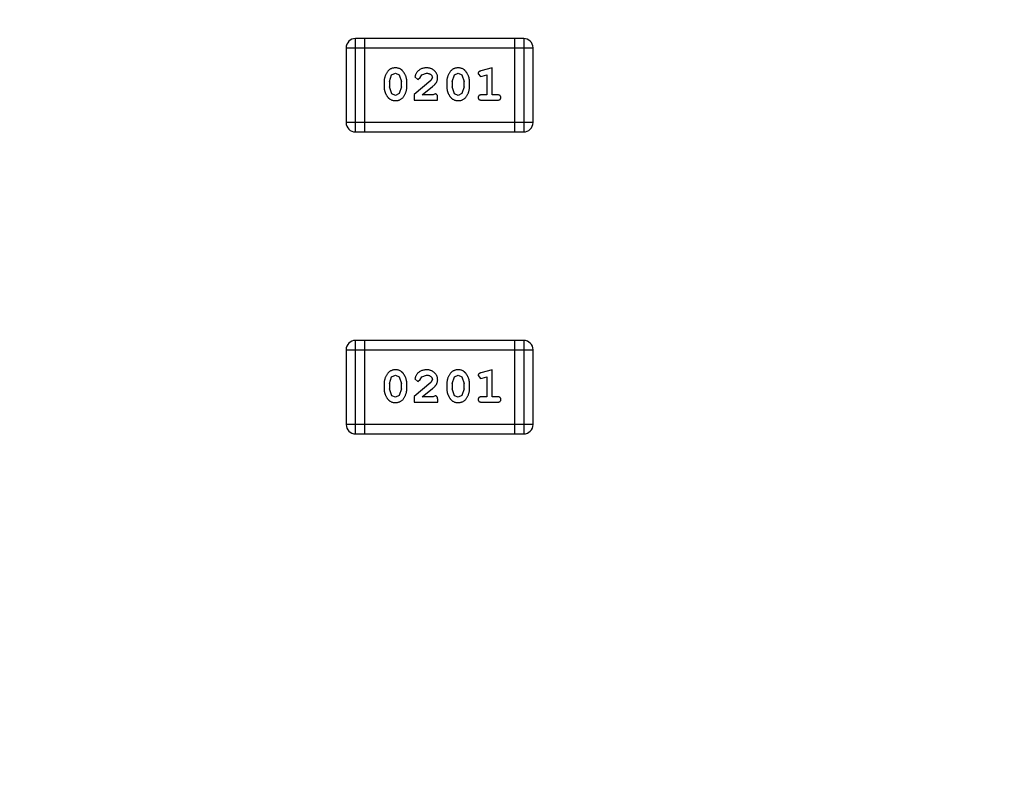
# Model space of a CAD drawing. Header units: millimetres. Extents: x -49 to 165, y -182 to -55.
# Tile 64 of 93: x 125.13 to 128.34, y -131.76 to -129.26. Entities that reach past the tile are written whole.
import ezdxf

# ---------------------------------------------------------------- set-up
doc = ezdxf.new("R2010")
doc.units = ezdxf.units.MM
doc.header["$LTSCALE"] = 1.21
doc.header["$MEASUREMENT"] = 0
doc.header["$PDMODE"] = 3
doc.header["$PDSIZE"] = 0.3125
doc.layers.get('0').update_dxf_attribs({"linetype": 'CONTINUOUS'})
doc.layers.get('DEFPOINTS').update_dxf_attribs({"linetype": 'CONTINUOUS'})
doc.layers.add('Dim', color=3, linetype='CONTINUOUS', lineweight=25)
doc.styles.get("Standard").update_dxf_attribs({"font": 'txt', "width": 0.8})
doc.dimstyles.get("Standard").update_dxf_attribs({"dimtxt": 0.15625, "dimasz": 0.1875, "dimexe": 0.125, "dimexo": 0.0625, "dimgap": 0.09, "dimtad": 0, "dimtih": 1, "dimtoh": 1, "dimzin": 4, "dimdsep": 46, "dimtxsty": 'Standard', "dimblk": '_FILLED', "dimblk1": '_FILLED', "dimblk2": '_FILLED', "dimcen": 0.09, "dimazin": 1, "dimtp": 0.01, "dimtm": 0.01, "dimtfac": 1, "dimtofl": 0, "dimtmove": 0, "dimatfit": 3, "dimldrblk": '_FILLED', "dimfxl": 1, "dimtolj": 1, "dimtzin": 4, "dimarcsym": 0})

# ---------------------------------------------------------------- blocks, each defined once
blk = doc.blocks.new('_FILLED')
at = {"color": 0, "linetype": 'ByBlock'}
blk.add_solid([(0, 0), (-1, 0.1667), (-1, -0.1667)], dxfattribs=at)
blk = doc.blocks.new('*D78')
at = {"layer": 'DEFPOINTS', "color": 0}
for p in [(146.8002, -131.0672), (123.0081, -153.3778), (123.0081, -165.0068)]:
    blk.add_point(p, dxfattribs=at)
at = {"layer": 'Dim', "color": 0, "lineweight": -2}
for p, q in [((146.8002, -131.1297), (146.8002, -165.1318)), ((123.0081, -153.4403), (123.0081, -165.1318)), ((124.5081, -165.0068), (133.0142, -165.0068)), ((145.3002, -165.0068), (136.7942, -165.0068))]:
    blk.add_line(p, q, dxfattribs=at)
at = {"layer": 'Dim', "color": 0, "lineweight": -2, "xscale": 1.5, "yscale": 1.5, "zscale": 1.5, "rotation": 180}
blk.add_blockref('_FILLED', (123.0081, -165.0068), dxfattribs=at)
at = {"layer": 'Dim', "color": 0, "lineweight": -2, "xscale": 1.5, "yscale": 1.5, "zscale": 1.5}
blk.add_blockref('_FILLED', (146.8002, -165.0068), dxfattribs=at)
at = {"layer": 'Dim', "color": 0, "insert": (134.9042, -165.0068), "char_height": 1.5, "attachment_point": 5, "line_spacing_factor": 1.5}
blk.add_mtext('\\A1;23.8', dxfattribs=at)
blk = doc.blocks.new('*D80')
at = {"layer": 'DEFPOINTS', "color": 0}
for p in [(95.7094, -126.5744), (123.0081, -126.5744), (150.6978, -126.5744), (95.977, -134.8087), (104.0987, -139.2733)]:
    blk.add_point(p, dxfattribs=at)
at = {"layer": 'Dim', "color": 0, "lineweight": -2}
for p, q in [((95.6469, -126.5744), (94.6256, -126.5744)), ((104.0468, -139.3081), (99.4459, -142.398))]:
    blk.add_line(p, q, dxfattribs=at)
for start, end in [(183.04181, 193.91939), (199.96454, 210.84213)]:
    blk.add_arc((123.0081, -126.5744), 28.2575, start, end, dxfattribs=at)
at = {"layer": 'Dim', "color": 0, "lineweight": -2, "xscale": 1.5, "yscale": 1.5, "zscale": 1.5}
for p, rotation in [((94.7506, -126.5744), 91.52090279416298), ((99.5496, -142.3283), 302.3630280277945)]:
    blk.add_blockref('_FILLED', p, dxfattribs=dict(at, rotation=rotation))
at = {"layer": 'Dim', "color": 0, "insert": (95.977, -134.8087), "char_height": 1.5, "attachment_point": 5, "rotation": 286.942}
blk.add_mtext('\\A1;34%%d', dxfattribs=at)

msp = doc.modelspace()

# ---------------------------------------------------------------- linework, layer by layer
at = {"color": 6, "linetype": 'Continuous'}
for p, q in [((126.77, -129.3189), (126.2214, -129.319)), ((126.2214, -129.6238), (126.2214, -129.319)), ((126.2519, -129.6238), (126.2518, -129.319)), ((126.7395, -129.3189), (126.7395, -129.6237)), ((126.77, -129.3189), (126.77, -129.6237)), ((126.1909, -129.3495), (126.8005, -129.3494)), ((126.1909, -129.3495), (126.1909, -129.5933)), ((126.8005, -129.5933), (126.8005, -129.3494)), ((126.6672, -129.4147), (126.6306, -129.4246)), ((126.6672, -129.5028), (126.6672, -129.4147)), ((126.3321, -129.4596), (126.3393, -129.4378)), ((126.3393, -129.4378), (126.3517, -129.432)), ((126.3517, -129.432), (126.3638, -129.4373)), ((126.3638, -129.4373), (126.3714, -129.4596)), ((126.4155, -129.4441), (126.4243, -129.4525)), ((126.4243, -129.4525), (126.4328, -129.4459)), ((126.4328, -129.4459), (126.4377, -129.4374)), ((126.4377, -129.4374), (126.4526, -129.432)), ((126.4721, -129.4466), (126.4673, -129.4563)), ((126.5366, -129.4596), (126.5438, -129.4378)), ((126.5438, -129.4378), (126.5562, -129.432)), ((126.5562, -129.432), (126.5684, -129.4373)), ((126.5684, -129.4373), (126.5759, -129.4596)), ((126.6215, -129.4338), (126.6294, -129.443)), ((126.6294, -129.443), (126.6348, -129.442)), ((126.6348, -129.442), (126.6499, -129.4378)), ((126.6499, -129.4378), (126.6499, -129.5028)), ((126.3148, -129.4594), (126.3148, -129.4771)), ((126.3321, -129.4596), (126.3321, -129.4768)), ((126.3397, -129.4991), (126.3321, -129.4768)), ((126.3714, -129.4768), (126.3642, -129.4986)), ((126.3714, -129.4768), (126.3714, -129.4596)), ((126.3887, -129.4771), (126.3887, -129.4594)), ((126.4673, -129.4563), (126.4123, -129.5013)), ((126.4391, -129.5028), (126.4726, -129.4758)), ((126.5193, -129.4593), (126.5193, -129.4771)), ((126.5366, -129.4596), (126.5366, -129.4768)), ((126.5442, -129.4991), (126.5366, -129.4768)), ((126.5759, -129.4768), (126.5687, -129.4986)), ((126.5759, -129.4768), (126.5759, -129.4596)), ((126.5932, -129.4771), (126.5932, -129.4593)), ((126.3519, -129.5044), (126.3397, -129.4991)), ((126.3642, -129.4986), (126.3519, -129.5044)), ((126.4123, -129.5013), (126.4123, -129.5201)), ((126.4752, -129.5028), (126.4391, -129.5028)), ((126.4808, -129.4997), (126.4752, -129.5028)), ((126.5564, -129.5044), (126.5442, -129.4991)), ((126.5687, -129.4986), (126.5564, -129.5044)), ((126.6499, -129.5028), (126.6326, -129.5028)), ((126.6845, -129.5028), (126.6672, -129.5028)), ((126.4123, -129.5201), (126.4894, -129.5201)), ((126.4894, -129.5201), (126.4894, -129.5123)), ((126.6326, -129.5201), (126.6845, -129.5201)), ((126.8005, -129.5933), (126.1909, -129.5933)), ((126.2214, -129.6238), (126.77, -129.6237)), ((126.7701, -130.3041), (126.2214, -130.3041)), ((126.2215, -130.6089), (126.2214, -130.3041)), ((126.2519, -130.6089), (126.2519, -130.3041)), ((126.7396, -130.3041), (126.7396, -130.6089)), ((126.7701, -130.3041), (126.7701, -130.6089)), ((126.191, -130.3346), (126.8006, -130.3345)), ((126.191, -130.3346), (126.191, -130.5784)), ((126.8006, -130.5784), (126.8006, -130.3345)), ((126.6672, -130.3998), (126.6307, -130.4097)), ((126.6672, -130.4879), (126.6672, -130.3998)), ((126.3322, -130.4447), (126.3394, -130.423)), ((126.3394, -130.423), (126.3518, -130.4172)), ((126.3518, -130.4172), (126.3639, -130.4224)), ((126.3639, -130.4224), (126.3715, -130.4447)), ((126.4674, -130.4414), (126.4124, -130.4864)), ((126.4155, -130.4292), (126.4244, -130.4376)), ((126.4244, -130.4376), (126.4328, -130.431)), ((126.4328, -130.431), (126.4378, -130.4225)), ((126.4378, -130.4225), (126.4527, -130.4171)), ((126.4722, -130.4317), (126.4674, -130.4414)), ((126.5367, -130.4447), (126.5439, -130.4229)), ((126.5439, -130.4229), (126.5563, -130.4171)), ((126.5563, -130.4171), (126.5684, -130.4224)), ((126.5684, -130.4224), (126.576, -130.4447)), ((126.6216, -130.4189), (126.6295, -130.4281)), ((126.6295, -130.4281), (126.6349, -130.4271)), ((126.6349, -130.4271), (126.6499, -130.423)), ((126.6499, -130.423), (126.6499, -130.4879)), ((126.3149, -130.4445), (126.3149, -130.4622)), ((126.3322, -130.4447), (126.3322, -130.4619)), ((126.3398, -130.4842), (126.3322, -130.4619)), ((126.3715, -130.4619), (126.3642, -130.4837)), ((126.3715, -130.4619), (126.3715, -130.4447)), ((126.3888, -130.4622), (126.3888, -130.4445)), ((126.4391, -130.4879), (126.4727, -130.4609)), ((126.5194, -130.4445), (126.5194, -130.4622)), ((126.5367, -130.4447), (126.5367, -130.4619)), ((126.5443, -130.4842), (126.5367, -130.4619)), ((126.576, -130.4619), (126.5688, -130.4837)), ((126.576, -130.4619), (126.576, -130.4447)), ((126.5933, -130.4622), (126.5933, -130.4444)), ((126.352, -130.4895), (126.3398, -130.4842)), ((126.3642, -130.4837), (126.352, -130.4895)), ((126.4124, -130.4864), (126.4124, -130.5052)), ((126.4124, -130.5052), (126.4895, -130.5052)), ((126.4753, -130.4879), (126.4391, -130.4879)), ((126.4808, -130.4848), (126.4753, -130.4879)), ((126.4895, -130.5052), (126.4895, -130.4974)), ((126.5565, -130.4895), (126.5443, -130.4842)), ((126.5688, -130.4837), (126.5565, -130.4895)), ((126.6499, -130.4879), (126.6326, -130.4879)), ((126.6326, -130.5052), (126.6846, -130.5052)), ((126.6846, -130.4879), (126.6672, -130.4879)), ((126.8006, -130.5784), (126.191, -130.5784)), ((126.2215, -130.6089), (126.7701, -130.6089))]:
    msp.add_line(p, q, dxfattribs=at)
at = {"color": 7, "linetype": 'Continuous'}
msp.add_arc((123.0081, -126.5744), 24.48, 100.97933, 79.01595, dxfattribs=at)
at = {"color": 6, "linetype": 'Continuous'}
for centre, start, end in [((126.2214, -129.3495), 90.0045, 180.0045), ((126.77, -129.3494), 0.0045, 90.0045), ((126.2214, -129.5933), 180.0045, 270.0045), ((126.77, -129.5933), 270.0045, 0.0045), ((126.2214, -130.3346), 90.0045, 180.0045), ((126.7701, -130.3345), 0.0045, 90.0045), ((126.2215, -130.5784), 180.0045, 270.0045), ((126.7701, -130.5784), 270.0045, 0.0045)]:
    msp.add_arc(centre, 0.0305, start, end, dxfattribs=at)
for points, knots in [([(126.3516, -129.4147), (126.3501, -129.4148), (126.3473, -129.4149), (126.3432, -129.4156), (126.3394, -129.4167), (126.3358, -129.4183), (126.3325, -129.4203), (126.3295, -129.4228), (126.3267, -129.4258), (126.3242, -129.4292), (126.322, -129.4328), (126.3201, -129.4365), (126.3184, -129.4402), (126.3171, -129.444), (126.3161, -129.4477), (126.3153, -129.4516), (126.3149, -129.4555), (126.3148, -129.4581), (126.3148, -129.4594)], [0, 0, 0, 0, 0.06692, 0.130834, 0.19258, 0.252759, 0.312631, 0.373411, 0.436359, 0.501894, 0.568244, 0.632472, 0.69556, 0.757163, 0.818592, 0.878885, 0.939235, 1, 1, 1, 1]), ([(126.3887, -129.4594), (126.3887, -129.4583), (126.3887, -129.4561), (126.3884, -129.4529), (126.3878, -129.4498), (126.3872, -129.4467), (126.3862, -129.4437), (126.3851, -129.4406), (126.3838, -129.4377), (126.3823, -129.4348), (126.3807, -129.4321), (126.3791, -129.4295), (126.3774, -129.4272), (126.3758, -129.4251), (126.3741, -129.4232), (126.3724, -129.4216), (126.3706, -129.4202), (126.3683, -129.4186), (126.3651, -129.417), (126.3609, -129.4157), (126.3564, -129.4149), (126.3532, -129.4148), (126.3516, -129.4147)], [0, 0, 0, 0, 0.049855, 0.099516, 0.148482, 0.19758, 0.246804, 0.296268, 0.346517, 0.397047, 0.446826, 0.49336, 0.537801, 0.579207, 0.617974, 0.654833, 0.689171, 0.722088, 0.786392, 0.853518, 0.924186, 1, 1, 1, 1]), ([(126.4527, -129.4147), (126.451, -129.4148), (126.4477, -129.4149), (126.4427, -129.4158), (126.438, -129.4172), (126.4335, -129.4192), (126.4293, -129.4216), (126.4257, -129.4245), (126.4226, -129.4277), (126.42, -129.4313), (126.4181, -129.4349), (126.4166, -129.4382), (126.4157, -129.4412), (126.4155, -129.4432), (126.4155, -129.4441)], [0, 0, 0, 0, 0.098286, 0.193983, 0.289056, 0.384352, 0.477435, 0.566197, 0.652355, 0.737986, 0.818188, 0.887401, 0.94802, 1, 1, 1, 1]), ([(126.4894, -129.4475), (126.4894, -129.4464), (126.4893, -129.4442), (126.4888, -129.4409), (126.488, -129.4378), (126.4869, -129.4349), (126.4854, -129.432), (126.4836, -129.4293), (126.4815, -129.4267), (126.4791, -129.4243), (126.4765, -129.422), (126.4736, -129.4201), (126.4706, -129.4184), (126.4674, -129.417), (126.464, -129.416), (126.4604, -129.4153), (126.4566, -129.4148), (126.454, -129.4148), (126.4527, -129.4147)], [0, 0, 0, 0, 0.060981, 0.120256, 0.178148, 0.236115, 0.293993, 0.352864, 0.413358, 0.476056, 0.539296, 0.602396, 0.665116, 0.728325, 0.792919, 0.859317, 0.928302, 1, 1, 1, 1]), ([(126.5561, -129.4147), (126.5546, -129.4148), (126.5518, -129.4148), (126.5478, -129.4156), (126.5439, -129.4167), (126.5403, -129.4183), (126.537, -129.4203), (126.534, -129.4228), (126.5312, -129.4258), (126.5287, -129.4292), (126.5265, -129.4328), (126.5246, -129.4365), (126.523, -129.4402), (126.5216, -129.4439), (126.5206, -129.4477), (126.5198, -129.4516), (126.5194, -129.4554), (126.5193, -129.458), (126.5193, -129.4593)], [0, 0, 0, 0, 0.06692, 0.130834, 0.19258, 0.252759, 0.312631, 0.373411, 0.436359, 0.501894, 0.568244, 0.632472, 0.69556, 0.757163, 0.818592, 0.878885, 0.939235, 1, 1, 1, 1]), ([(126.5932, -129.4593), (126.5932, -129.4583), (126.5932, -129.4561), (126.5929, -129.4529), (126.5923, -129.4498), (126.5917, -129.4467), (126.5907, -129.4436), (126.5896, -129.4406), (126.5883, -129.4377), (126.5868, -129.4348), (126.5852, -129.4321), (126.5836, -129.4295), (126.582, -129.4272), (126.5803, -129.4251), (126.5786, -129.4232), (126.5769, -129.4216), (126.5751, -129.4201), (126.5728, -129.4186), (126.5696, -129.417), (126.5654, -129.4157), (126.5609, -129.4149), (126.5577, -129.4148), (126.5561, -129.4147)], [0, 0, 0, 0, 0.049855, 0.099516, 0.148482, 0.19758, 0.246804, 0.296268, 0.346517, 0.397047, 0.446826, 0.49336, 0.537801, 0.579207, 0.617974, 0.654833, 0.689171, 0.722088, 0.786392, 0.853518, 0.924186, 1, 1, 1, 1]), ([(126.4526, -129.432), (126.454, -129.4321), (126.4567, -129.4322), (126.4605, -129.433), (126.4639, -129.4344), (126.4668, -129.4363), (126.4691, -129.4386), (126.4708, -129.4411), (126.4719, -129.4438), (126.472, -129.4456), (126.4721, -129.4466)], [0, 0, 0, 0, 0.156344, 0.299348, 0.4327, 0.561, 0.682299, 0.791883, 0.89611, 1, 1, 1, 1]), ([(126.4726, -129.4758), (126.4735, -129.475), (126.4752, -129.4735), (126.4776, -129.4713), (126.4797, -129.4692), (126.4816, -129.4672), (126.4832, -129.4653), (126.4845, -129.4636), (126.4856, -129.4619), (126.4868, -129.4599), (126.4878, -129.4573), (126.4887, -129.4542), (126.4893, -129.4509), (126.4894, -129.4486), (126.4894, -129.4475)], [0, 0, 0, 0, 0.103002, 0.197728, 0.285279, 0.365235, 0.437224, 0.502446, 0.560545, 0.611446, 0.707576, 0.80349, 0.900532, 1, 1, 1, 1]), ([(126.6306, -129.4246), (126.6297, -129.4249), (126.6282, -129.4253), (126.6261, -129.4262), (126.6245, -129.4271), (126.6233, -129.4281), (126.6225, -129.4293), (126.6219, -129.4306), (126.6216, -129.4321), (126.6216, -129.4332), (126.6215, -129.4338)], [0, 0, 0, 0, 0.187321, 0.344927, 0.475328, 0.579604, 0.674244, 0.773631, 0.882025, 1, 1, 1, 1]), ([(126.3148, -129.4771), (126.3148, -129.4782), (126.3148, -129.4803), (126.3151, -129.4835), (126.3156, -129.4866), (126.3163, -129.4897), (126.3172, -129.4928), (126.3183, -129.4957), (126.3196, -129.4987), (126.3211, -129.5016), (126.3226, -129.5043), (126.3243, -129.5069), (126.3259, -129.5092), (126.3276, -129.5113), (126.3293, -129.5131), (126.331, -129.5148), (126.3327, -129.5162), (126.3351, -129.5178), (126.3382, -129.5194), (126.3424, -129.5207), (126.347, -129.5216), (126.3502, -129.5217), (126.3518, -129.5217)], [0, 0, 0, 0, 0.049886, 0.09882, 0.148132, 0.19689, 0.246038, 0.295176, 0.345305, 0.395692, 0.445312, 0.491875, 0.535813, 0.577009, 0.616081, 0.652689, 0.687585, 0.720206, 0.785062, 0.85223, 0.923759, 1, 1, 1, 1]), ([(126.3518, -129.5217), (126.3533, -129.5217), (126.3561, -129.5216), (126.3602, -129.5209), (126.364, -129.5198), (126.3676, -129.5182), (126.3709, -129.5162), (126.374, -129.5136), (126.3768, -129.5107), (126.3792, -129.5073), (126.3814, -129.5037), (126.3834, -129.5), (126.385, -129.4963), (126.3864, -129.4926), (126.3874, -129.4887), (126.3882, -129.4849), (126.3886, -129.481), (126.3887, -129.4784), (126.3887, -129.4771)], [0, 0, 0, 0, 0.067217, 0.131051, 0.19272, 0.252824, 0.312745, 0.373449, 0.436041, 0.501494, 0.567761, 0.632087, 0.695096, 0.757109, 0.817993, 0.878657, 0.939311, 1, 1, 1, 1]), ([(126.5193, -129.4771), (126.5193, -129.4782), (126.5193, -129.4803), (126.5197, -129.4835), (126.5201, -129.4866), (126.5208, -129.4897), (126.5217, -129.4927), (126.5228, -129.4957), (126.5241, -129.4987), (126.5256, -129.5016), (126.5272, -129.5043), (126.5288, -129.5068), (126.5304, -129.5092), (126.5321, -129.5113), (126.5338, -129.5131), (126.5355, -129.5148), (126.5372, -129.5162), (126.5396, -129.5178), (126.5427, -129.5194), (126.5469, -129.5207), (126.5515, -129.5216), (126.5547, -129.5217), (126.5563, -129.5217)], [0, 0, 0, 0, 0.049886, 0.09882, 0.148132, 0.19689, 0.246038, 0.295176, 0.345305, 0.395692, 0.445312, 0.491875, 0.535813, 0.577009, 0.616081, 0.652689, 0.687585, 0.720206, 0.785062, 0.85223, 0.923759, 1, 1, 1, 1]), ([(126.5563, -129.5217), (126.5578, -129.5217), (126.5606, -129.5216), (126.5647, -129.5209), (126.5685, -129.5198), (126.5721, -129.5182), (126.5754, -129.5161), (126.5785, -129.5136), (126.5813, -129.5107), (126.5837, -129.5073), (126.5859, -129.5037), (126.5879, -129.5), (126.5895, -129.4963), (126.5909, -129.4925), (126.5919, -129.4887), (126.5927, -129.4849), (126.5931, -129.481), (126.5932, -129.4784), (126.5932, -129.4771)], [0, 0, 0, 0, 0.067217, 0.131051, 0.19272, 0.252824, 0.312745, 0.373449, 0.436041, 0.501494, 0.567761, 0.632087, 0.695096, 0.757109, 0.817993, 0.878657, 0.939311, 1, 1, 1, 1]), ([(126.4894, -129.5123), (126.4894, -129.5112), (126.4893, -129.5092), (126.4889, -129.5065), (126.4882, -129.5043), (126.4872, -129.5025), (126.4859, -129.5012), (126.4843, -129.5003), (126.4826, -129.4998), (126.4814, -129.4997), (126.4808, -129.4997)], [0, 0, 0, 0, 0.1844, 0.34094, 0.473574, 0.586824, 0.690029, 0.789175, 0.890445, 1, 1, 1, 1]), ([(126.6326, -129.5028), (126.6317, -129.5028), (126.63, -129.5029), (126.6277, -129.5033), (126.6257, -129.5041), (126.6241, -129.5052), (126.623, -129.5065), (126.6221, -129.508), (126.6216, -129.5097), (126.6216, -129.5109), (126.6215, -129.5115)], [0, 0, 0, 0, 0.169102, 0.317658, 0.446239, 0.563118, 0.671828, 0.776546, 0.884858, 1, 1, 1, 1]), ([(126.6215, -129.5115), (126.6216, -129.5121), (126.6216, -129.5133), (126.6222, -129.515), (126.623, -129.5165), (126.6241, -129.5178), (126.6257, -129.5189), (126.6277, -129.5196), (126.63, -129.5201), (126.6317, -129.5201), (126.6326, -129.5201)], [0, 0, 0, 0, 0.115051, 0.223278, 0.329269, 0.437893, 0.554681, 0.682591, 0.83103, 1, 1, 1, 1]), ([(126.6955, -129.5115), (126.6955, -129.5109), (126.6954, -129.5097), (126.6949, -129.508), (126.694, -129.5065), (126.6929, -129.5052), (126.6913, -129.5041), (126.6894, -129.5033), (126.6871, -129.5029), (126.6854, -129.5028), (126.6845, -129.5028)], [0, 0, 0, 0, 0.11517, 0.223509, 0.328254, 0.438012, 0.553651, 0.682263, 0.830856, 1, 1, 1, 1]), ([(126.6845, -129.5201), (126.6854, -129.5201), (126.6871, -129.5201), (126.6894, -129.5196), (126.6913, -129.5189), (126.6929, -129.5178), (126.6941, -129.5165), (126.6949, -129.5149), (126.6954, -129.5133), (126.6955, -129.5121), (126.6955, -129.5115)], [0, 0, 0, 0, 0.169012, 0.317488, 0.445429, 0.560977, 0.67065, 0.776666, 0.88492, 1, 1, 1, 1]), ([(126.3516, -130.3999), (126.3502, -130.3999), (126.3474, -130.4), (126.3433, -130.4007), (126.3395, -130.4018), (126.3359, -130.4034), (126.3326, -130.4055), (126.3296, -130.408), (126.3268, -130.4109), (126.3243, -130.4143), (126.3221, -130.4179), (126.3202, -130.4216), (126.3185, -130.4253), (126.3172, -130.4291), (126.3161, -130.4329), (126.3154, -130.4367), (126.3149, -130.4406), (126.3149, -130.4432), (126.3149, -130.4445)], [0, 0, 0, 0, 0.06692, 0.130834, 0.19258, 0.252759, 0.312631, 0.373411, 0.436359, 0.501894, 0.568244, 0.632472, 0.69556, 0.757163, 0.818592, 0.878885, 0.939235, 1, 1, 1, 1]), ([(126.3888, -130.4445), (126.3888, -130.4434), (126.3887, -130.4412), (126.3884, -130.4381), (126.3879, -130.4349), (126.3872, -130.4318), (126.3863, -130.4288), (126.3852, -130.4258), (126.3839, -130.4228), (126.3824, -130.4199), (126.3808, -130.4172), (126.3792, -130.4146), (126.3775, -130.4123), (126.3759, -130.4102), (126.3741, -130.4083), (126.3724, -130.4067), (126.3707, -130.4053), (126.3683, -130.4037), (126.3652, -130.4021), (126.361, -130.4008), (126.3564, -130.4), (126.3533, -130.3999), (126.3516, -130.3999)], [0, 0, 0, 0, 0.049855, 0.099516, 0.148482, 0.19758, 0.246804, 0.296268, 0.346517, 0.397047, 0.446826, 0.49336, 0.537801, 0.579207, 0.617974, 0.654833, 0.689171, 0.722088, 0.786392, 0.853518, 0.924186, 1, 1, 1, 1]), ([(126.4528, -130.3998), (126.4511, -130.3999), (126.4477, -130.4), (126.4428, -130.4009), (126.4381, -130.4023), (126.4336, -130.4043), (126.4294, -130.4067), (126.4258, -130.4096), (126.4226, -130.4128), (126.4201, -130.4164), (126.4181, -130.42), (126.4167, -130.4233), (126.4158, -130.4263), (126.4156, -130.4283), (126.4155, -130.4292)], [0, 0, 0, 0, 0.098286, 0.193983, 0.289056, 0.384352, 0.477435, 0.566197, 0.652355, 0.737986, 0.818188, 0.887401, 0.94802, 1, 1, 1, 1]), ([(126.4895, -130.4326), (126.4894, -130.4315), (126.4894, -130.4293), (126.4889, -130.4261), (126.4881, -130.423), (126.487, -130.42), (126.4855, -130.4171), (126.4837, -130.4144), (126.4816, -130.4118), (126.4792, -130.4094), (126.4766, -130.4071), (126.4737, -130.4052), (126.4707, -130.4035), (126.4674, -130.4022), (126.464, -130.4011), (126.4605, -130.4004), (126.4567, -130.3999), (126.4541, -130.3999), (126.4528, -130.3998)], [0, 0, 0, 0, 0.060981, 0.120256, 0.178148, 0.236115, 0.293993, 0.352864, 0.413358, 0.476056, 0.539296, 0.602396, 0.665116, 0.728325, 0.792919, 0.859317, 0.928302, 1, 1, 1, 1]), ([(126.5562, -130.3998), (126.5547, -130.3999), (126.5519, -130.3999), (126.5478, -130.4007), (126.544, -130.4018), (126.5404, -130.4034), (126.5371, -130.4054), (126.5341, -130.4079), (126.5313, -130.4109), (126.5288, -130.4143), (126.5266, -130.4179), (126.5247, -130.4216), (126.523, -130.4253), (126.5217, -130.429), (126.5206, -130.4328), (126.5199, -130.4367), (126.5195, -130.4405), (126.5194, -130.4431), (126.5194, -130.4445)], [0, 0, 0, 0, 0.06692, 0.130834, 0.19258, 0.252759, 0.312631, 0.373411, 0.436359, 0.501894, 0.568244, 0.632472, 0.69556, 0.757163, 0.818592, 0.878885, 0.939235, 1, 1, 1, 1]), ([(126.5933, -130.4444), (126.5933, -130.4434), (126.5932, -130.4412), (126.593, -130.438), (126.5924, -130.4349), (126.5917, -130.4318), (126.5908, -130.4287), (126.5897, -130.4257), (126.5884, -130.4228), (126.5869, -130.4199), (126.5853, -130.4172), (126.5837, -130.4146), (126.582, -130.4123), (126.5804, -130.4102), (126.5786, -130.4083), (126.5769, -130.4067), (126.5752, -130.4053), (126.5728, -130.4037), (126.5697, -130.4021), (126.5655, -130.4008), (126.561, -130.4), (126.5578, -130.3999), (126.5562, -130.3998)], [0, 0, 0, 0, 0.049855, 0.099516, 0.148482, 0.19758, 0.246804, 0.296268, 0.346517, 0.397047, 0.446826, 0.49336, 0.537801, 0.579207, 0.617974, 0.654833, 0.689171, 0.722088, 0.786392, 0.853518, 0.924186, 1, 1, 1, 1]), ([(126.6307, -130.4097), (126.6298, -130.41), (126.6283, -130.4104), (126.6262, -130.4113), (126.6245, -130.4122), (126.6233, -130.4132), (126.6225, -130.4144), (126.622, -130.4157), (126.6217, -130.4172), (126.6216, -130.4183), (126.6216, -130.4189)], [0, 0, 0, 0, 0.187321, 0.344927, 0.475328, 0.579604, 0.674244, 0.773631, 0.882025, 1, 1, 1, 1]), ([(126.4527, -130.4171), (126.4541, -130.4172), (126.4568, -130.4173), (126.4606, -130.4181), (126.464, -130.4195), (126.4669, -130.4214), (126.4692, -130.4237), (126.4709, -130.4262), (126.472, -130.4289), (126.4721, -130.4307), (126.4722, -130.4317)], [0, 0, 0, 0, 0.156344, 0.299348, 0.4327, 0.561, 0.682299, 0.791883, 0.89611, 1, 1, 1, 1]), ([(126.4727, -130.4609), (126.4736, -130.4601), (126.4753, -130.4586), (126.4777, -130.4564), (126.4798, -130.4543), (126.4816, -130.4523), (126.4833, -130.4505), (126.4846, -130.4487), (126.4857, -130.447), (126.4868, -130.445), (126.4879, -130.4424), (126.4888, -130.4393), (126.4894, -130.436), (126.4894, -130.4337), (126.4895, -130.4326)], [0, 0, 0, 0, 0.103002, 0.197728, 0.285279, 0.365235, 0.437224, 0.502446, 0.560545, 0.611446, 0.707576, 0.80349, 0.900532, 1, 1, 1, 1]), ([(126.3149, -130.4622), (126.3149, -130.4633), (126.3149, -130.4654), (126.3152, -130.4686), (126.3157, -130.4717), (126.3164, -130.4748), (126.3173, -130.4779), (126.3184, -130.4808), (126.3197, -130.4838), (126.3211, -130.4867), (126.3227, -130.4894), (126.3243, -130.492), (126.326, -130.4943), (126.3276, -130.4964), (126.3293, -130.4982), (126.331, -130.4999), (126.3328, -130.5013), (126.3351, -130.5029), (126.3383, -130.5045), (126.3425, -130.5059), (126.3471, -130.5067), (126.3503, -130.5068), (126.3519, -130.5068)], [0, 0, 0, 0, 0.049886, 0.09882, 0.148132, 0.19689, 0.246038, 0.295176, 0.345305, 0.395692, 0.445312, 0.491875, 0.535813, 0.577009, 0.616081, 0.652689, 0.687585, 0.720206, 0.785062, 0.85223, 0.923759, 1, 1, 1, 1]), ([(126.3519, -130.5068), (126.3533, -130.5068), (126.3562, -130.5067), (126.3603, -130.506), (126.3641, -130.5049), (126.3677, -130.5033), (126.371, -130.5013), (126.374, -130.4987), (126.3768, -130.4958), (126.3793, -130.4924), (126.3815, -130.4888), (126.3834, -130.4851), (126.3851, -130.4814), (126.3865, -130.4777), (126.3875, -130.4738), (126.3883, -130.47), (126.3887, -130.4661), (126.3888, -130.4635), (126.3888, -130.4622)], [0, 0, 0, 0, 0.067217, 0.131051, 0.19272, 0.252824, 0.312745, 0.373449, 0.436041, 0.501494, 0.567761, 0.632087, 0.695096, 0.757109, 0.817993, 0.878657, 0.939311, 1, 1, 1, 1]), ([(126.5194, -130.4622), (126.5194, -130.4633), (126.5194, -130.4654), (126.5197, -130.4686), (126.5202, -130.4717), (126.5209, -130.4748), (126.5218, -130.4778), (126.5229, -130.4808), (126.5242, -130.4838), (126.5257, -130.4867), (126.5272, -130.4894), (126.5289, -130.492), (126.5305, -130.4943), (126.5321, -130.4964), (126.5338, -130.4982), (126.5355, -130.4999), (126.5373, -130.5013), (126.5396, -130.5029), (126.5428, -130.5045), (126.547, -130.5058), (126.5516, -130.5067), (126.5548, -130.5068), (126.5564, -130.5068)], [0, 0, 0, 0, 0.049886, 0.09882, 0.148132, 0.19689, 0.246038, 0.295176, 0.345305, 0.395692, 0.445312, 0.491875, 0.535813, 0.577009, 0.616081, 0.652689, 0.687585, 0.720206, 0.785062, 0.85223, 0.923759, 1, 1, 1, 1]), ([(126.5564, -130.5068), (126.5579, -130.5068), (126.5607, -130.5067), (126.5648, -130.506), (126.5686, -130.5049), (126.5722, -130.5033), (126.5755, -130.5012), (126.5785, -130.4987), (126.5814, -130.4958), (126.5838, -130.4924), (126.586, -130.4888), (126.588, -130.4851), (126.5896, -130.4814), (126.591, -130.4776), (126.592, -130.4738), (126.5928, -130.47), (126.5932, -130.4661), (126.5933, -130.4635), (126.5933, -130.4622)], [0, 0, 0, 0, 0.067217, 0.131051, 0.19272, 0.252824, 0.312745, 0.373449, 0.436041, 0.501494, 0.567761, 0.632087, 0.695096, 0.757109, 0.817993, 0.878657, 0.939311, 1, 1, 1, 1]), ([(126.4895, -130.4974), (126.4895, -130.4963), (126.4894, -130.4943), (126.489, -130.4916), (126.4883, -130.4894), (126.4872, -130.4876), (126.4859, -130.4863), (126.4844, -130.4854), (126.4827, -130.4849), (126.4815, -130.4848), (126.4808, -130.4848)], [0, 0, 0, 0, 0.1844, 0.34094, 0.473574, 0.586824, 0.690029, 0.789175, 0.890445, 1, 1, 1, 1]), ([(126.6326, -130.4879), (126.6317, -130.4879), (126.6301, -130.488), (126.6277, -130.4884), (126.6258, -130.4892), (126.6242, -130.4903), (126.6231, -130.4916), (126.6222, -130.4931), (126.6217, -130.4948), (126.6217, -130.496), (126.6216, -130.4966)], [0, 0, 0, 0, 0.169102, 0.317658, 0.446239, 0.563118, 0.671828, 0.776546, 0.884858, 1, 1, 1, 1]), ([(126.6216, -130.4966), (126.6217, -130.4972), (126.6217, -130.4984), (126.6222, -130.5001), (126.6231, -130.5016), (126.6242, -130.5029), (126.6258, -130.504), (126.6277, -130.5047), (126.6301, -130.5052), (126.6317, -130.5052), (126.6326, -130.5052)], [0, 0, 0, 0, 0.115051, 0.223278, 0.329269, 0.437893, 0.554681, 0.682591, 0.83103, 1, 1, 1, 1]), ([(126.6956, -130.4966), (126.6955, -130.496), (126.6955, -130.4948), (126.695, -130.4931), (126.6941, -130.4916), (126.693, -130.4903), (126.6914, -130.4892), (126.6895, -130.4884), (126.6871, -130.488), (126.6854, -130.4879), (126.6846, -130.4879)], [0, 0, 0, 0, 0.11517, 0.223509, 0.328254, 0.438012, 0.553651, 0.682263, 0.830856, 1, 1, 1, 1]), ([(126.6846, -130.5052), (126.6854, -130.5052), (126.6871, -130.5052), (126.6895, -130.5047), (126.6914, -130.504), (126.693, -130.5029), (126.6941, -130.5016), (126.695, -130.5001), (126.6955, -130.4984), (126.6955, -130.4972), (126.6956, -130.4966)], [0, 0, 0, 0, 0.169012, 0.317488, 0.445429, 0.560977, 0.67065, 0.776666, 0.88492, 1, 1, 1, 1])]:
    msp.add_open_spline(points, degree=3, knots=knots, dxfattribs=at)

# ---------------------------------------------------------------- dimensions: what is measured, and where the dimension line sits
at = {"layer": 'Dim'}
dim = msp.add_angular_dim_2l(base=(95.977, -134.8087), line1=((123.0081, -126.5744), (104.0987, -139.2733)), line2=((95.7094, -126.5744), (150.6978, -126.5744)), dimstyle='Standard', override={"dimtxt": 1.5, "dimasz": 1.5, "dimtih": 0, "dimtoh": 0, "dimzin": 0, "dimcen": 0.198, "dimadec": 0, "dimazin": 0, "dimtp": 0, "dimtm": 0, "dimtdec": 4, "dimtzin": 0, "dimarcsym": 1}, dxfattribs=at)
dim.commit()
dim.dimension.update_dxf_attribs({"geometry": '*D80', "text_midpoint": (95.977, -134.8087)})
dim = msp.add_linear_dim(base=(123.0081, -165.0068), p1=(146.8002, -131.0672), p2=(123.0081, -153.3778), dimstyle='Standard', override={"dimtxt": 1.5, "dimasz": 1.5, "dimtih": 0, "dimtoh": 0, "dimdec": 1, "dimzin": 0, "dimcen": 0.198, "dimadec": 0, "dimazin": 0, "dimtp": 0, "dimtm": 0, "dimtdec": 4, "dimtzin": 0, "dimarcsym": 1}, dxfattribs=at)
dim.commit()
dim.dimension.update_dxf_attribs({"geometry": '*D78', "text_midpoint": (134.9042, -165.0068)})

doc.saveas('drawing.dxf')
